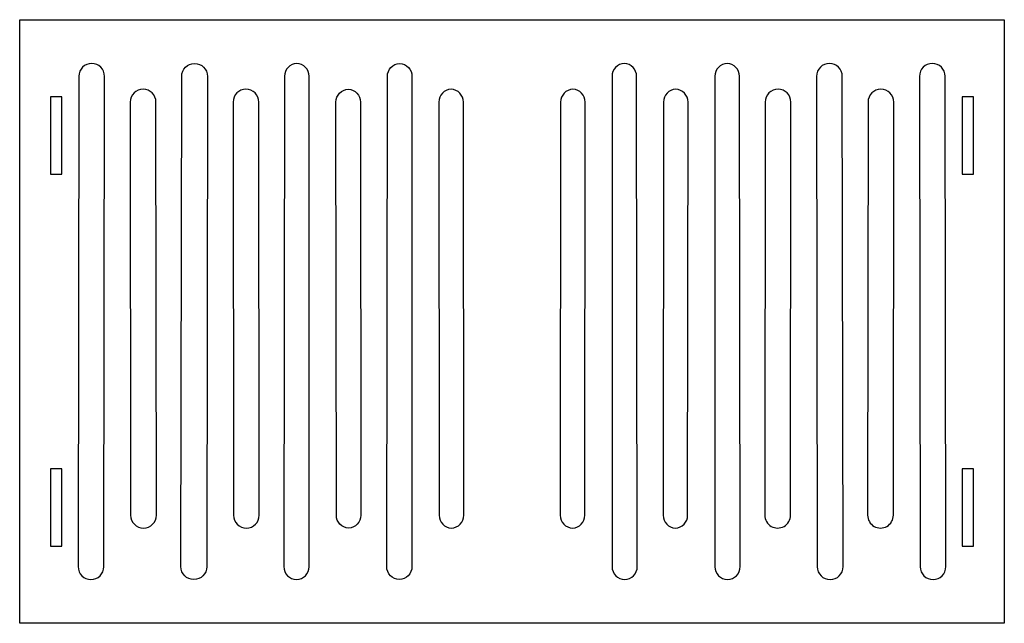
# Model space of a CAD drawing. Header units: millimetres. Extents: x -366 to 16, y 33 to 268.
import ezdxf

# ---------------------------------------------------------------- set-up
doc = ezdxf.new("R2010")
doc.units = ezdxf.units.MM
doc.layers.get('0').update_dxf_attribs({"linetype": 'CONTINUOUS'})

msp = doc.modelspace()

# ---------------------------------------------------------------- linework, layer by layer
for points in [[(16.45, 33.08), (-366.45, 33.08), (-366.45, 267.64), (16.45, 267.64)], [(-354.45, 207.64), (-350, 207.64), (-350, 237.64), (-354.45, 237.64)], [(0, 207.64), (4.45, 207.64), (4.45, 237.64), (0, 237.64)], [(-350, 63.08), (-350, 93.08), (-354.45, 93.08), (-354.45, 63.08)], [(4.45, 93.08), (0, 93.08), (0, 63.08), (4.45, 63.08)]]:
    msp.add_lwpolyline(points, close=True)
for points in [[(-343.45, 245.64), (-343.73, 55.09, 1), (-333.73, 55.08), (-333.45, 245.63, 1)], [(-303.45, 245.64, -1), (-293.45, 245.63), (-293.73, 55.08, -1), (-303.73, 55.09)], [(-263.45, 245.64), (-263.73, 55.09, 0.409556), (-258.81, 50.08, 0.409133), (-253.9, 55.08), (-253.9, 245.64, 0.40109), (-258.68, 250.63, 0.400669)], [(-213.9, 55.08, -0.409133), (-218.81, 50.08, -0.409556), (-223.73, 55.09), (-223.45, 245.64, -0.400669), (-218.68, 250.63, -0.40109), (-213.9, 245.64)], [(-136.1, 245.64), (-136.1, 55.08, 0.409133), (-131.19, 50.08, 0.409556), (-126.27, 55.09), (-126.55, 245.64, 0.400669), (-131.32, 250.63, 0.40109)], [(-96.1, 245.64), (-96.1, 55.08, 0.409133), (-91.19, 50.08, 0.409556), (-86.27, 55.09), (-86.55, 245.64, 0.400669), (-91.32, 250.63, 0.40109)], [(-46.27, 55.09), (-46.55, 245.64, 1), (-56.55, 245.63), (-56.27, 55.08, 1)], [(-6.27, 55.09), (-6.55, 245.64, 1), (-16.55, 245.63), (-16.27, 55.08, 1)], [(-323.45, 235.63), (-323.31, 75.08, 1), (-313.31, 75.09), (-313.45, 235.64, 1)], [(-283.45, 235.63), (-283.31, 75.08, 1), (-273.31, 75.09), (-273.45, 235.64, 1)], [(-243.45, 235.63, -0.401346), (-238.68, 240.63, -0.400847), (-233.9, 235.64), (-233.77, 75.09, -0.401114), (-238.54, 70.09, -0.400615), (-243.31, 75.08)], [(-203.45, 235.63), (-203.31, 75.08, 0.400615), (-198.54, 70.09, 0.401114), (-193.77, 75.09), (-193.9, 235.64, 0.400847), (-198.68, 240.63, 0.401346)], [(-146.69, 75.08), (-146.55, 235.63, 0.401346), (-151.32, 240.63, 0.400847), (-156.1, 235.64), (-156.23, 75.09, 0.401114), (-151.46, 70.09, 0.400615)], [(-116.1, 235.64), (-116.23, 75.09, 0.401114), (-111.46, 70.09, 0.400615), (-106.69, 75.08), (-106.55, 235.63, 0.401346), (-111.32, 240.63, 0.400847)], [(-66.69, 75.08), (-66.55, 235.63, 1), (-76.55, 235.64), (-76.69, 75.09, 1)], [(-26.69, 75.08), (-26.55, 235.63, 1), (-36.55, 235.64), (-36.69, 75.09, 1)]]:
    msp.add_lwpolyline(points, format="xyb", close=True)

doc.saveas('drawing.dxf')
